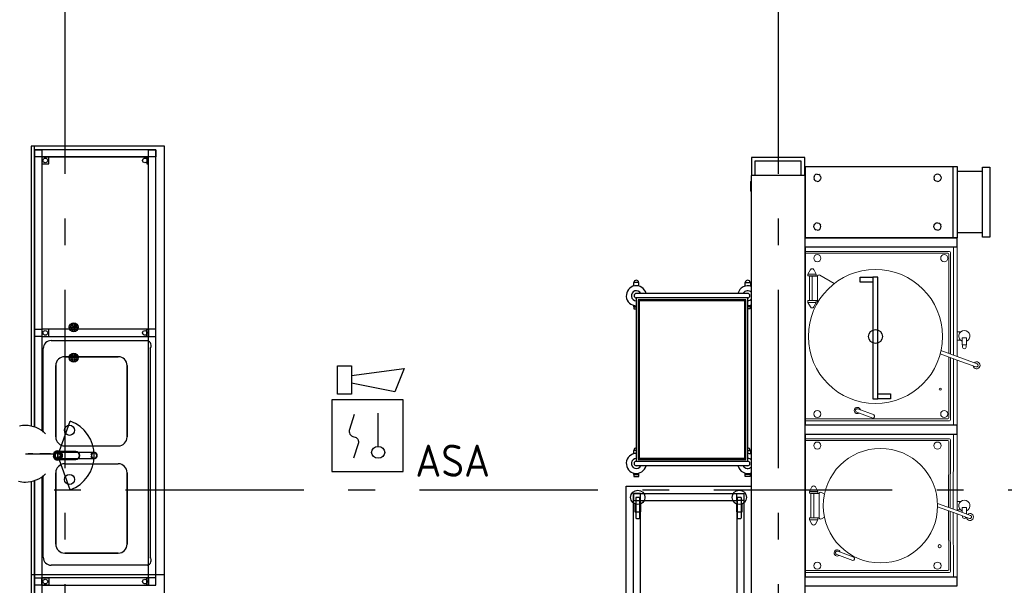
# Model space of a CAD drawing. Header units: millimetres. Extents: x -285236 to 84130, y -470 to 79511.
# Tile 83 of 192: x -1626 to 3897, y 35057 to 38226. Entities that reach past the tile are written whole.
import ezdxf
from ezdxf.enums import TextEntityAlignment as Align

# ---------------------------------------------------------------- set-up
doc = ezdxf.new("R2010")
doc.units = ezdxf.units.MM
doc.linetypes.add('NLRS_stramien', pattern=[1650, 1000, -250, 150, -250])
doc.layers.add('2D APPARATUUR', color=250, linetype='Continuous', lineweight=9)
doc.layers.add('EL6511--', color=3, linetype='Continuous')
doc.layers.add('XREF', color=254, linetype='Continuous')
doc.styles.add('STABICAD-018', font='ISOCP.SHX', dxfattribs={"height": 180})

# ---------------------------------------------------------------- blocks, each defined once
blk = doc.blocks.new('16_10_25_dwg_ASCOBLOC MES100-1948086-Begane grond - BRANDVEILIGHEID - Bereik brandslanghaspels')
at = {"layer": '2D APPARATUUR', "color": 9}
for p, q in [((0, 853.5), (800, 853.5)), ((0, 851.5), (800, 851.5)), ((26, 851.5), (26, 43)), ((36, 53), (36, 851.5)), ((321, 829.5), (321, 781.5)), ((479, 829.5), (479, 781.5)), ((764, 851.5), (764, 53)), ((774, 43), (774, 851.5)), ((43.5, 785), (45, 792.7)), ((43.5, 785), (45, 777.3)), ((49.4, 799.1), (45, 792.7)), ((45, 777.3), (49.4, 770.9)), ((55.8, 803.5), (49.4, 799.1)), ((55.8, 803.5), (63.5, 805)), ((63.5, 805), (71.2, 803.5)), ((71.2, 803.5), (77.6, 799.1)), ((82, 792.7), (77.6, 799.1)), ((77.6, 770.9), (82, 777.3)), ((83.5, 785), (82, 792.7)), ((83.5, 785), (82, 777.3)), ((468, 805.5), (332, 805.5)), ((334, 775.5), (466, 775.5)), ((716.5, 785), (718, 792.7)), ((716.5, 785), (718, 777.3)), ((718, 792.7), (722.4, 799.1)), ((722.4, 770.9), (718, 777.3)), ((722.4, 799.1), (728.8, 803.5)), ((736.5, 805), (728.8, 803.5)), ((744.2, 803.5), (736.5, 805)), ((744.2, 803.5), (750.6, 799.1)), ((755, 792.7), (750.6, 799.1)), ((750.6, 770.9), (755, 777.3)), ((756.5, 785), (755, 792.7)), ((755, 777.3), (756.5, 785)), ((49.4, 770.9), (55.8, 766.5)), ((55.8, 766.5), (63.5, 765)), ((63.5, 765), (71.2, 766.5)), ((77.6, 770.9), (71.2, 766.5)), ((335.8, 745.3), (326.2, 762)), ((473.8, 762), (464.1, 745.1)), ((722.4, 770.9), (728.8, 766.5)), ((736.5, 765), (728.8, 766.5)), ((744.2, 766.5), (736.5, 765)), ((744.2, 766.5), (750.6, 770.9)), ((125.6, 676.4), (92.8, 586.4)), ((111.6, 579.5), (144.4, 669.6)), ((43.5, 111), (45, 118.7)), ((43.5, 111), (45, 103.3)), ((49.4, 125.1), (45, 118.7)), ((55.8, 129.5), (49.4, 125.1)), ((55.8, 129.5), (63.5, 131)), ((63.5, 131), (71.2, 129.5)), ((71.2, 129.5), (77.6, 125.1)), ((82, 118.7), (77.6, 125.1)), ((83.5, 111), (82, 118.7)), ((83.5, 111), (82, 103.3)), ((372.6, 1.6), (412.2, 110.5)), ((716.5, 111), (718, 118.7)), ((716.5, 111), (718, 103.3)), ((718, 118.7), (722.4, 125.1)), ((722.4, 125.1), (728.8, 129.5)), ((736.5, 131), (728.8, 129.5)), ((744.2, 129.5), (736.5, 131)), ((744.2, 129.5), (750.6, 125.1)), ((755, 118.7), (750.6, 125.1)), ((756.5, 111), (755, 118.7)), ((755, 103.3), (756.5, 111)), ((45, 103.3), (49.4, 96.9)), ((49.4, 96.9), (55.8, 92.5)), ((55.8, 92.5), (63.5, 91)), ((63.5, 91), (71.2, 92.5)), ((77.6, 96.9), (71.2, 92.5)), ((77.6, 96.9), (82, 103.3)), ((722.4, 96.9), (718, 103.3)), ((722.4, 96.9), (728.8, 92.5)), ((736.5, 91), (728.8, 92.5)), ((744.2, 92.5), (736.5, 91)), ((744.2, 92.5), (750.6, 96.9)), ((750.6, 96.9), (755, 103.3)), ((0, 21), (361.1, 22.6)), ((31, 38), (367.3, 39.6)), ((370.9, 49.6), (41, 48)), ((375.9, 0), (375.9, -18.7)), ((380.2, 22.6), (800, 21)), ((386.4, 39.6), (769, 38)), ((759, 48), (390.1, 49.6)), ((422.9, 0), (422.9, -18.4)), ((342.2, -29.3), (337.8, -29.3))]:
    blk.add_line(p, q, dxfattribs=at)
at = {"layer": '2D APPARATUUR', "color": 9, "flags": 128}
for points in [[(353.4, 1.6), (0, 0), (0, 855)], [(295.6, 815), (321, 829.5), (331, 829.5), (331, 781.5), (321, 781.5), (295.6, 795.9)], [(800, 855), (800, 0), (372.6, 1.6), (345, -74.2)], [(504.4, 815), (479, 829.5), (469, 829.5), (469, 781.5), (479, 781.5), (504.4, 795.9)], [(393, 110.3), (353.4, 1.6), (328.1, -68.1)], [(362, -27.6), (390.1, -27.6), (390.1, -51.2), (353.4, -51.2)]]:
    blk.add_lwpolyline(points, dxfattribs=at)
blk.add_lwpolyline([(468, 820.5), (332, 820.5), (332, 775.5), (468, 775.5)], close=True, dxfattribs=at)
at = {"layer": '2D APPARATUUR', "color": 9}
for centre, radius in [((399.5, 431), 320.7), ((173, 99), 9)]:
    blk.add_circle(centre, radius, dxfattribs=at)
for centre, radius, start, end in [((301, 805.5), 11, 119.5785, 240.4215), ((334, 766.5), 9, 90, 210), ((466, 766.5), 9, 330, 90), ((499, 805.5), 11, 299.5785, 60.4215), ((135, 673), 17.5, 284.8499, 215.1501), ((135, 673), 10, 340, 160), ((103.3, 585.9), 10.5, 177.6548, 322.3452), ((31, 43), 5, 180, 270), ((41, 53), 5, 180, 270), ((759, 53), 5, 270, 360), ((769, 43), 5, 270, 360), ((336.5, -71.2), 19.7, 97.2024, 42.7976), ((337.8, -39.3), 10, 90.2266, 253.9394), ((399.5, -39.3), 31.3, 202.2857, 158.0348), ((336.5, -71.2), 9, 160, 340)]:
    blk.add_arc(centre, radius, start, end, dxfattribs=at)
blk = doc.blocks.new('16_10_25_dwg_ASCOBLOK MES150-1948084-Begane grond - BRANDVEILIGHEID - Bereik brandslanghaspels')
at = {"layer": '2D APPARATUUR', "color": 9}
for p, q in [((0, 853.5), (1000, 853.5)), ((0, 851.5), (1000, 851.5)), ((26, 851.5), (26, 43)), ((36, 53), (36, 851.5)), ((688.7, 838.6), (688.7, 790.6)), ((846.7, 838.6), (846.7, 790.6)), ((964, 851.5), (964, 53)), ((974, 43), (974, 851.5)), ((43.5, 785), (45, 792.7)), ((43.5, 785), (45, 777.3)), ((49.4, 799.1), (45, 792.7)), ((45, 777.3), (49.4, 770.9)), ((55.8, 803.5), (49.4, 799.1)), ((55.8, 803.5), (63.5, 805)), ((63.5, 805), (71.2, 803.5)), ((71.2, 803.5), (77.6, 799.1)), ((82, 792.7), (77.6, 799.1)), ((77.6, 770.9), (82, 777.3)), ((83.5, 785), (82, 792.7)), ((83.5, 785), (82, 777.3)), ((699.7, 814.6), (835.7, 814.6)), ((916.5, 785), (918, 792.7)), ((916.5, 785), (918, 777.3)), ((918, 792.7), (922.4, 799.1)), ((922.4, 770.9), (918, 777.3)), ((922.4, 799.1), (928.8, 803.5)), ((936.5, 805), (928.8, 803.5)), ((944.2, 803.5), (936.5, 805)), ((944.2, 803.5), (950.6, 799.1)), ((955, 792.7), (950.6, 799.1)), ((950.6, 770.9), (955, 777.3)), ((956.5, 785), (955, 792.7)), ((955, 777.3), (956.5, 785)), ((49.4, 770.9), (55.8, 766.5)), ((55.8, 766.5), (63.5, 765)), ((63.5, 765), (71.2, 766.5)), ((77.6, 770.9), (71.2, 766.5)), ((841.5, 771.1), (794.6, 689.9)), ((922.4, 770.9), (928.8, 766.5)), ((936.5, 765), (928.8, 766.5)), ((944.2, 766.5), (936.5, 765)), ((944.2, 766.5), (950.6, 770.9)), ((73.4, 564), (40.7, 474)), ((59.5, 467.1), (92.2, 557.2)), ((43.5, 73), (45, 80.7)), ((43.5, 73), (45, 65.3)), ((49.4, 87.1), (45, 80.7)), ((45, 65.3), (49.4, 58.9)), ((55.8, 91.5), (49.4, 87.1)), ((49.4, 58.9), (55.8, 54.5)), ((55.8, 91.5), (63.5, 93)), ((63.5, 93), (71.2, 91.5)), ((71.2, 91.5), (77.6, 87.1)), ((77.6, 58.9), (71.2, 54.5)), ((82, 80.7), (77.6, 87.1)), ((77.6, 58.9), (82, 65.3)), ((83.5, 73), (82, 80.7)), ((83.5, 73), (82, 65.3)), ((385, 0), (418.3, 91.6)), ((916.5, 73), (918, 80.7)), ((916.5, 73), (918, 65.3)), ((918, 80.7), (922.4, 87.1)), ((922.4, 58.9), (918, 65.3)), ((922.4, 87.1), (928.8, 91.5)), ((922.4, 58.9), (928.8, 54.5)), ((936.5, 93), (928.8, 91.5)), ((944.2, 91.5), (936.5, 93)), ((944.2, 91.5), (950.6, 87.1)), ((944.2, 54.5), (950.6, 58.9)), ((955, 80.7), (950.6, 87.1)), ((950.6, 58.9), (955, 65.3)), ((956.5, 73), (955, 80.7)), ((955, 65.3), (956.5, 73)), ((0, 21), (373.5, 21)), ((31, 38), (379.7, 38)), ((383.3, 48), (41, 48)), ((55.8, 54.5), (63.5, 53)), ((63.5, 53), (71.2, 54.5)), ((392.6, 21), (1000, 21)), ((398.8, 38), (969, 38)), ((959, 48), (402.5, 48)), ((476.5, 0), (476.5, -18.7)), ((523.5, 0), (523.5, -18.4)), ((936.5, 53), (928.8, 54.5)), ((944.2, 54.5), (936.5, 53))]:
    blk.add_line(p, q, dxfattribs=at)
at = {"layer": '2D APPARATUUR', "color": 9, "flags": 128}
for points in [[(365.8, 0), (0, 0), (0, 855)], [(1000, 855), (1000, 0), (385, 0), (344.6, -111)], [(663.3, 824.2), (688.7, 838.6), (698.7, 838.6), (698.7, 790.6), (688.7, 790.6), (663.3, 805)], [(872.2, 824.2), (846.7, 838.6), (836.7, 838.6), (836.7, 790.6), (846.7, 790.6), (872.2, 805)], [(692.7, 780.6), (692.7, 784.6), (833.7, 784.6)], [(400.7, 95.8), (365.8, 0), (327.7, -104.8)], [(438.2, -49.4), (445.7, -49.4), (450.6, -48)], [(450.6, -30.7), (445.7, -29.3), (438.4, -29.3)]]:
    blk.add_lwpolyline(points, dxfattribs=at)
for points in [[(699.7, 829.6), (835.7, 829.6), (835.7, 784.6), (699.7, 784.6)], [(450.4, -27.6), (490.7, -27.6), (490.7, -51.2), (450.4, -51.2)]]:
    blk.add_lwpolyline(points, close=True, dxfattribs=at)
at = {"layer": '2D APPARATUUR', "color": 9}
for centre, radius in [((497.7, 459.1), 376), ((202.7, 95.6), 6)]:
    blk.add_circle(centre, radius, dxfattribs=at)
for centre, radius, start, end in [((668.7, 814.6), 11, 119.5785, 240.4215), ((833.7, 775.6), 9, 330, 90), ((866.7, 814.6), 11, 299.5785, 60.4215), ((82.8, 560.6), 17.5, 284.8499, 215.1501), ((82.8, 560.6), 10, 340, 160), ((51.1, 473.6), 10.5, 177.6548, 322.3452), ((31, 43), 5, 180, 270), ((41, 53), 5, 180, 270), ((959, 53), 5, 270, 360), ((969, 43), 5, 270, 360), ((438.4, -39.3), 10, 90.2266, 268.9577), ((500.1, -39.3), 31.3, 202.2857, 158.0348), ((336.1, -107.9), 19.7, 97.2024, 42.7976), ((336.1, -107.9), 9, 160, 340)]:
    blk.add_arc(centre, radius, start, end, dxfattribs=at)
blk = doc.blocks.new('VB655IS2')
at = {"color": 0, "linetype": 'Continuous'}
blk.add_lwpolyline([(-1.667, 2.333), (-1.667, 3.909), (-0.89, 3.909), (-0.89, 2.333)], close=True, dxfattribs=at)
blk.add_lwpolyline([(-0.89, 3.371), (2.061, 3.756), (1.543, 2.449), (-0.89, 2.948)], dxfattribs=at)
blk = doc.blocks.new('*U140')
at = {"color": 0, "linetype": 'Continuous'}
for p, q in [((-2, 2), (-2, -2)), ((2, 2), (-2, 2)), ((2, -2), (2, 2)), ((0.605, -0.604), (0.605, 1.267)), ((-2, -2), (2, -2))]:
    blk.add_line(p, q, dxfattribs=at)
blk.add_lwpolyline([(-0.748, 1.188), (-1.011, 0.35, 0.457698), (-0.759, -0.056, -0.462378), (-0.514, -0.46), (-0.78, -1.266)], format="xyb", dxfattribs=at)
blk.add_ellipse((0.605, -0.933), major_axis=(0.367, 0), ratio=0.909091, dxfattribs=at)
at = {"color": 0, "linetype": 'Continuous', "lineweight": 100}
blk.add_blockref('VB655IS2', (0, 0), dxfattribs=at)
at = {"color": 0, "linetype": 'Continuous', "style": 'STABICAD-018'}
for tag, p in [('CODING1', (0.435, 11.731)), ('CODING2', (0.709, 9.271)), ('ARTICLECODE', (2.213, 7.029)), ('FIREPROTECTION_PANEL', (2.213, 4.719)), ('FIREPROTECTION_ZONE', (1.704, 2.423)), ('FIREPROTECTION_HARDWARENUMBER', (13.458, 0.267))]:
    blk.add_attdef(tag, text='', height=1.8, dxfattribs=at).set_placement(p, align=Align.MIDDLE)
blk.add_attdef('TEXT1', (3.529, -3.381), '', height=1.8, dxfattribs=at)

msp = doc.modelspace()

# ---------------------------------------------------------------- linework, layer by layer
at = {"layer": 'XREF', "linetype": 'NLRS_stramien'}
for p, q in [((-1372.1304, 77962.7572), (-1372.1304, 8370.0218)), ((2627.8696, 77962.7572), (2627.8696, 8370.0218)), ((-47232.6128, 35592.6047), (64223.889, 35592.6047))]:
    msp.add_line(p, q, dxfattribs=at)
at = {"layer": 'XREF'}
for p, q in [((-1543.4254, 35943.3522), (-1543.4254, 37517.6047)), ((2781.3696, 37003.6121), (2781.3696, 37403.6121)), ((3609.9091, 37003.6121), (3609.9091, 37403.6121)), ((2829.392, 37347.7658), (2827.8696, 37340.1121)), ((2827.8696, 37340.1121), (2829.392, 37332.4584)), ((2829.392, 37347.7658), (2833.7275, 37354.2543)), ((2833.7275, 37325.97), (2829.392, 37332.4584)), ((2840.216, 37358.5897), (2833.7275, 37354.2543)), ((2847.8696, 37360.1121), (2840.216, 37358.5897)), ((2847.8696, 37360.1121), (2855.5233, 37358.5897)), ((2862.0118, 37354.2543), (2855.5233, 37358.5897)), ((2866.3472, 37347.7658), (2862.0118, 37354.2543)), ((2862.0118, 37325.97), (2866.3472, 37332.4584)), ((2866.3472, 37347.7658), (2867.8696, 37340.1121)), ((2867.8696, 37340.1121), (2866.3472, 37332.4584)), ((3503.392, 37347.7658), (3501.8696, 37340.1121)), ((3501.8696, 37340.1121), (3503.392, 37332.4584)), ((3503.392, 37347.7658), (3507.7275, 37354.2543)), ((3507.7275, 37325.97), (3503.392, 37332.4584)), ((3514.216, 37358.5897), (3507.7275, 37354.2543)), ((3521.8696, 37360.1121), (3514.216, 37358.5897)), ((3529.5233, 37358.5897), (3521.8696, 37360.1121)), ((3536.0118, 37354.2543), (3529.5233, 37358.5897)), ((3540.3472, 37347.7658), (3536.0118, 37354.2543)), ((3536.0118, 37325.97), (3540.3472, 37332.4584)), ((3540.3472, 37347.7658), (3541.8697, 37340.1121)), ((3541.8697, 37340.1121), (3540.3472, 37332.4584)), ((3773.9689, 37375.1121), (3632.9682, 37375.1121)), ((2840.216, 37321.6345), (2833.7275, 37325.97)), ((2847.8696, 37320.1121), (2840.216, 37321.6345)), ((2847.8696, 37320.1121), (2855.5233, 37321.6345)), ((2862.0118, 37325.97), (2855.5233, 37321.6345)), ((3514.216, 37321.6345), (3507.7275, 37325.97)), ((3521.8696, 37320.1121), (3514.216, 37321.6345)), ((3521.8696, 37320.1121), (3529.5233, 37321.6345)), ((3536.0118, 37325.97), (3529.5233, 37321.6345)), ((2827.8696, 37067.1121), (2829.392, 37074.7658)), ((2829.392, 37059.4584), (2827.8696, 37067.1121)), ((2829.392, 37074.7658), (2833.7275, 37081.2542)), ((2829.392, 37059.4584), (2833.7275, 37052.97)), ((2840.216, 37085.5897), (2833.7275, 37081.2542)), ((2847.8696, 37087.1121), (2840.216, 37085.5897)), ((2847.8696, 37087.1121), (2855.5233, 37085.5897)), ((2862.0118, 37081.2542), (2855.5233, 37085.5897)), ((2862.0118, 37081.2542), (2866.3472, 37074.7658)), ((2862.0118, 37052.97), (2866.3472, 37059.4584)), ((2867.8696, 37067.1121), (2866.3472, 37074.7658)), ((2866.3472, 37059.4584), (2867.8696, 37067.1121)), ((3501.8696, 37067.1121), (3503.392, 37074.7658)), ((3503.392, 37059.4584), (3501.8696, 37067.1121)), ((3503.392, 37074.7658), (3507.7275, 37081.2542)), ((3503.392, 37059.4584), (3507.7275, 37052.97)), ((3514.216, 37085.5897), (3507.7275, 37081.2542)), ((3521.8696, 37087.1121), (3514.216, 37085.5897)), ((3521.8696, 37087.1121), (3529.5233, 37085.5897)), ((3536.0118, 37081.2542), (3529.5233, 37085.5897)), ((3536.0118, 37081.2542), (3540.3472, 37074.7658)), ((3536.0118, 37052.97), (3540.3472, 37059.4584)), ((3541.8697, 37067.1121), (3540.3472, 37074.7658)), ((3540.3472, 37059.4584), (3541.8697, 37067.1121)), ((2777.8696, 37003.6121), (3629.4682, 37003.6121)), ((2833.7275, 37052.97), (2840.216, 37048.6345)), ((2847.8696, 37047.1121), (2840.216, 37048.6345)), ((2847.8696, 37047.1121), (2855.5233, 37048.6345)), ((2855.5233, 37048.6345), (2862.0118, 37052.97)), ((3507.7275, 37052.97), (3514.216, 37048.6345)), ((3521.8696, 37047.1121), (3514.216, 37048.6345)), ((3521.8696, 37047.1121), (3529.5233, 37048.6345)), ((3529.5233, 37048.6345), (3536.0118, 37052.97)), ((3773.9689, 37032.1121), (3632.9682, 37032.1121)), ((2457.3583, 36692.0499), (1832.3583, 36692.0499)), ((-1448.8807, 36428.1434), (-909.7853, 36428.1434)), ((-1493.8807, 35915.6374), (-1493.8807, 36383.1434)), ((-894.7853, 36383.1434), (-894.7853, 35214.312)), ((-1593.6251, 35793.7859), (-1434.8751, 35793.7859)), ((-1551.8409, 35793.7859), (-1577.516, 35793.7859)), ((-1551.8409, 35793.7859), (-1558.9119, 35793.7859)), ((-1551.8409, 35793.7859), (-1513.5, 35793.7859)), ((-1453.1567, 35793.7859), (-1513.5, 35793.7859)), ((-1503.5005, 35793.7859), (-1513.5, 35793.7859)), ((-1373.3025, 35837.9028), (-1073.3025, 35837.9028)), ((-1207.9681, 35799.3935), (-1208.3342, 35799.3935)), ((-1373.3025, 35737.6517), (-1073.3025, 35737.6517)), ((-1208.3342, 35769.3935), (-1207.9681, 35769.3935)), ((2457.3583, 35727.0499), (1832.3583, 35727.0499)), ((-1562.1304, 35639.1822), (-1562.1304, 32717.6047)), ((-1543.4254, 32737.6047), (-1543.4254, 35644.2195)), ((-1493.8807, 35214.312), (-1493.8807, 35671.9343)), ((-909.7853, 35169.312), (-1448.8807, 35169.312)), ((-1562.1304, 35117.2191), (-813.035, 35117.2191))]:
    msp.add_line(p, q, dxfattribs=at)
at = {"layer": 'XREF', "lineweight": 25}
for p, q in [((2477.8696, 32253.6121), (2477.8696, 37353.6121)), ((2777.8696, 37353.6121), (2477.8696, 37353.6121)), ((2777.8696, 37353.6121), (2777.8696, 32253.6121))]:
    msp.add_line(p, q, dxfattribs=at)
at = {"layer": 'XREF', "lineweight": 18}
for p, q in [((2472.8696, 37264.5628), (2472.8696, 37319.5628)), ((2477.8696, 37319.5628), (2472.8696, 37319.5628)), ((2477.8696, 37264.5628), (2472.8696, 37264.5628))]:
    msp.add_line(p, q, dxfattribs=at)
at = {"layer": 'XREF', "linetype": 'Continuous'}
for p, q in [((1829.0557, 35545.4387), (1829.0557, 35436.0547)), ((1849.0557, 35549.4387), (1833.0557, 35549.4387)), ((1853.0557, 35436.0547), (1853.0557, 35545.4387)), ((2398.5622, 35545.4387), (2398.5622, 35436.0547)), ((2418.5622, 35549.4387), (2402.5622, 35549.4387)), ((2422.5622, 35436.0547), (2422.5622, 35545.4387)), ((1833.0557, 35432.0547), (1849.0557, 35432.0547)), ((2402.5622, 35432.0547), (2418.5622, 35432.0547))]:
    msp.add_line(p, q, dxfattribs=at)
at = {"layer": 'XREF', "flags": 128}
for points in [[(-1202.1304, 32717.6047), (-813.035, 32717.6047), (-813.035, 37517.6047), (-1562.1304, 37517.6047), (-1562.1304, 35948.3895)], [(2777.8696, 37353.6121), (2777.8696, 37453.6121), (2477.8696, 37453.6121), (2477.8696, 37353.6121)], [(2757.8696, 37353.6121), (2757.8696, 37433.6121), (2497.8696, 37433.6121), (2497.8696, 37353.6121)], [(2777.8696, 37353.6121), (2777.8696, 37403.6121), (3632.9682, 37403.6121), (3632.9682, 37003.6121)], [(2777.8696, 36953.6121), (3632.7873, 36953.6121), (3632.7873, 37003.6121), (2777.8696, 37003.6121)], [(1847.3583, 36733.5036), (1847.3583, 36753.0499), (1817.3583, 36753.0499), (1817.3583, 36733.5036)], [(2442.3583, 36733.5036), (2442.3583, 36753.0499), (2472.3583, 36753.0499), (2472.3583, 36733.5036)], [(1817.3583, 36625.5962), (1817.3583, 36617.7435), (1832.3583, 36617.7435)], [(1818.4337, 36617.7435), (1818.4337, 36605.9317), (1832.3583, 36605.9317)], [(2472.3583, 36625.5962), (2472.3583, 36617.7435), (2457.3583, 36617.7435)], [(2471.2829, 36617.7435), (2471.2829, 36605.9317), (2457.3583, 36605.9317)], [(-1342.4658, 35592.3109), (-1412.3781, 35784.3935), (-1342.4658, 35976.4761)], [(2777.8696, 35903.3758), (3632.869, 35903.3758), (3632.869, 35953.3758), (2777.8696, 35953.3758)], [(-1412.3781, 35759.3935), (-1412.3781, 35784.3935), (-1412.3781, 35809.3935)], [(-1411.0667, 35806.3935), (-1310.8646, 35806.3935), (-1311.5349, 35806.3935), (-1411.737, 35806.3935)], [(-1208.3342, 35801.8935), (-1211.0214, 35801.8935), (-1393.8309, 35801.8935), (-1390.0518, 35796.7136), (-1387.6843, 35790.7546), (-1386.8781, 35784.3935), (-1387.6843, 35778.0324), (-1390.0518, 35772.0735), (-1393.8309, 35766.8935), (-1211.0214, 35766.8935), (-1208.3342, 35766.8935)], [(-1387.3731, 35779.3935), (-1386.8781, 35784.3935), (-1387.3731, 35789.3935)], [(1832.3583, 35813.0499), (1817.3583, 35813.0499), (1817.3583, 35793.5036)], [(2457.3583, 35813.0499), (2472.3583, 35813.0499), (2472.3583, 35793.5036)], [(-1411.737, 35762.3935), (-1311.5349, 35762.3935), (-1310.8646, 35762.3935), (-1411.0667, 35762.3935)], [(1817.3583, 35685.5962), (1817.3583, 35677.7435), (1847.3583, 35677.7435), (1847.3583, 35685.5962)], [(1818.4337, 35677.7435), (1818.4337, 35665.9317), (1846.2829, 35665.9317), (1846.2829, 35677.7435)], [(2472.3583, 35685.5962), (2472.3583, 35677.7435), (2442.3583, 35677.7435), (2442.3583, 35685.5962)], [(2471.2829, 35677.7435), (2471.2829, 35665.9317), (2443.4337, 35665.9317), (2443.4337, 35677.7435)], [(2777.8696, 35053.3916), (3632.869, 35053.3916), (3632.869, 35103.3916), (2777.8696, 35103.3916)]]:
    msp.add_lwpolyline(points, dxfattribs=at)
at = {"layer": 'XREF', "linetype": 'Continuous', "flags": 128}
for points in [[(-863.035, 35057.9126), (-863.035, 37457.6047), (-863.035, 37497.6047), (-1542.1304, 37497.6047), (-1542.1304, 35942.8158)], [(-903.035, 35057.9126), (-903.035, 37457.6047), (-903.035, 37497.6047), (-863.035, 37497.6047), (-863.035, 37457.6047), (-903.035, 37457.6047), (-1502.1304, 37457.6047), (-1502.1304, 35921.9676)], [(-1542.1304, 35644.7559), (-1542.1304, 32737.6047), (-863.035, 32737.6047), (-863.035, 33225.5178)], [(-1502.1304, 35665.6041), (-1502.1304, 32777.6047), (-903.035, 32777.6047), (-903.035, 33225.5178)], [(1824.8718, 35512.6135), (1824.8718, 35468.44), (1857.2397, 35468.44), (1857.2397, 35512.6135)], [(2394.3782, 35512.6135), (2394.3782, 35468.44), (2426.7461, 35468.44), (2426.7461, 35512.6135)]]:
    msp.add_lwpolyline(points, dxfattribs=at)
for points in [[(-1502.1304, 37457.6047), (-1542.1304, 37457.6047), (-1542.1304, 37497.6047), (-1502.1304, 37497.6047), (-1502.1304, 37457.6047), (-903.035, 37457.6047), (-903.035, 37497.6047), (-1502.1304, 37497.6047)], [(-1502.1304, 37417.6047), (-1462.1304, 37417.6047), (-1462.1304, 37457.6047), (-1502.1304, 37457.6047)], [(-913.035, 37417.6047), (-903.035, 37417.6047), (-903.035, 37457.6047), (-913.035, 37457.6047)], [(-1502.1304, 36451.2968), (-1542.1304, 36451.2968), (-1542.1304, 36491.2968), (-1502.1304, 36491.2968), (-1502.1304, 36451.2968), (-903.035, 36451.2968), (-903.035, 36491.2968), (-1502.1304, 36491.2968), (-1502.1304, 36451.2968), (-1462.1304, 36451.2968), (-1462.1304, 36491.2968), (-1502.1304, 36491.2968)], [(-913.035, 36451.2968), (-913.035, 36491.2968), (-903.035, 36491.2968), (-903.035, 36451.2968), (-863.035, 36451.2968), (-863.035, 36491.2968), (-903.035, 36491.2968), (-903.035, 36451.2968)], [(1815.9127, 34252.1038), (1815.9127, 35572.1313), (2436.3458, 35572.1313), (2436.3458, 34252.1038)], [(1855.9127, 35532.1313), (1855.9127, 35572.1313), (1815.9127, 35572.1313), (1815.9127, 35532.1313)], [(2396.3458, 35532.1313), (2396.3458, 35572.1313), (2436.3458, 35572.1313), (2436.3458, 35532.1313)], [(1855.9127, 34292.1038), (1855.9127, 35532.1313), (2396.3458, 35532.1313), (2396.3458, 34292.1038), (1855.9127, 34292.1038), (1855.9127, 34252.1038), (1815.9127, 34252.1038), (1815.9127, 34292.1038)], [(-1502.1304, 35057.9126), (-1502.1304, 35097.9126), (-1462.1304, 35097.9126), (-1462.1304, 35057.9126), (-1502.1304, 35057.9126), (-1542.1304, 35057.9126), (-1542.1304, 35097.9126), (-1502.1304, 35097.9126), (-1502.1304, 35057.9126), (-903.035, 35057.9126), (-903.035, 35097.9126), (-1502.1304, 35097.9126)], [(-913.035, 35057.9126), (-913.035, 35097.9126), (-903.035, 35097.9126), (-903.035, 35057.9126), (-863.035, 35057.9126), (-863.035, 35097.9126), (-903.035, 35097.9126), (-903.035, 35057.9126)]]:
    msp.add_lwpolyline(points, close=True, dxfattribs=at)
at = {"layer": 'XREF', "flags": 128}
for points in [[(3773.9689, 37007.1121), (3773.9689, 37400.1121), (3815.6048, 37400.1121), (3815.6048, 37007.1121)], [(3088.1477, 36756.1083), (3088.1477, 36784.0913), (3159.3873, 36784.0913), (3159.3873, 36756.1083)], [(3159.3873, 36784.0913), (3159.3873, 36101.206), (3186.5859, 36101.206), (3186.5859, 36784.0913)], [(2457.3583, 36667.0499), (1832.3583, 36667.0499), (1832.3583, 35752.0499), (2457.3583, 35752.0499)], [(2447.3583, 36657.0499), (1842.3583, 36657.0499), (1842.3583, 35762.0499), (2447.3583, 35762.0499)], [(2440.3583, 36650.0499), (1849.3583, 36650.0499), (1849.3583, 35769.0499), (2440.3583, 35769.0499)], [(-1373.3025, 36337.9028), (-1073.3025, 36337.9028)], [(-1423.3025, 35887.9028), (-1423.3025, 36287.9028)], [(-1023.3025, 36287.9028), (-1023.3025, 35887.9028)], [(3186.5859, 36101.206), (3186.5859, 36129.1889), (3257.8255, 36129.1889), (3257.8255, 36101.206)], [(-1435.3003, 35784.3935), (-1435.282, 35783.4769), (-1435.227, 35782.5617), (-1435.1354, 35781.6494), (-1435.0075, 35780.7416), (-1434.8434, 35779.8396), (-1434.6433, 35778.9449), (-1434.4076, 35778.0588), (-1434.1367, 35777.183), (-1433.8309, 35776.3186), (-1433.4908, 35775.4672), (-1433.117, 35774.6301), (-1432.71, 35773.8085), (-1432.2704, 35773.0039), (-1431.799, 35772.2176), (-1431.2966, 35771.4507), (-1430.7639, 35770.7045), (-1430.2018, 35769.9802), (-1429.6111, 35769.279), (-1428.9929, 35768.6019), (-1428.3482, 35767.9502), (-1427.6778, 35767.3247), (-1426.983, 35766.7265), (-1426.2648, 35766.1566), (-1425.5244, 35765.6159), (-1424.763, 35765.1052), (-1423.9818, 35764.6254), (-1423.182, 35764.1771), (-1422.3649, 35763.7613), (-1421.5319, 35763.3784), (-1420.6842, 35763.0292), (-1419.8232, 35762.7141), (-1418.9503, 35762.4337), (-1418.0669, 35762.1885), (-1417.1743, 35761.9788), (-1416.2742, 35761.8049), (-1415.3677, 35761.6672), (-1414.4565, 35761.5658), (-1413.542, 35761.5009), (-1412.6256, 35761.4727), (-1411.7088, 35761.4811), (-1410.7931, 35761.5262), (-1409.8799, 35761.6079), (-1408.9707, 35761.726), (-1408.067, 35761.8804), (-1407.1702, 35762.0708), (-1406.2817, 35762.2969), (-1405.4029, 35762.5584), (-1404.5353, 35762.8548), (-1403.6803, 35763.1857), (-1402.8392, 35763.5505), (-1402.0133, 35763.9486), (-1401.204, 35764.3794), (-1400.4126, 35764.8423), (-1399.6403, 35765.3364), (-1398.8884, 35765.861), (-1398.1581, 35766.4153), (-1397.4506, 35766.9983), (-1396.7669, 35767.6092), (-1396.1082, 35768.2469), (-1395.4755, 35768.9104), (-1394.8699, 35769.5988), (-1394.2922, 35770.3107), (-1393.7435, 35771.0452), (-1393.2246, 35771.8011), (-1392.7364, 35772.5771), (-1392.2796, 35773.372), (-1391.8549, 35774.1846), (-1391.4631, 35775.0134), (-1391.1047, 35775.8573), (-1390.7804, 35776.7149), (-1390.4906, 35777.5847), (-1390.2358, 35778.4654), (-1390.0165, 35779.3556), (-1389.8329, 35780.2539), (-1389.6854, 35781.1587), (-1389.5742, 35782.0688), (-1389.4995, 35782.9826), (-1389.4613, 35783.8986), (-1389.456, 35784.3935), (-1389.4743, 35785.3102), (-1389.5293, 35786.2253), (-1389.6208, 35787.1376), (-1389.7488, 35788.0454), (-1389.9129, 35788.9474), (-1390.113, 35789.8422), (-1390.3487, 35790.7282), (-1390.6196, 35791.6041), (-1390.9254, 35792.4684), (-1391.2654, 35793.3198), (-1391.6393, 35794.157), (-1392.0463, 35794.9785), (-1392.4859, 35795.7831), (-1392.9572, 35796.5694), (-1393.4597, 35797.3363), (-1393.9924, 35798.0825), (-1394.5545, 35798.8068), (-1395.1451, 35799.508), (-1395.7633, 35800.1851), (-1396.4081, 35800.8369), (-1397.0785, 35801.4623), (-1397.7733, 35802.0605), (-1398.4914, 35802.6304), (-1399.2318, 35803.1711), (-1399.9932, 35803.6818), (-1400.7745, 35804.1617), (-1401.5743, 35804.6099), (-1402.3914, 35805.0257), (-1403.2244, 35805.4086), (-1404.0721, 35805.7578), (-1404.9331, 35806.0729), (-1405.806, 35806.3533), (-1406.6894, 35806.5985), (-1407.5819, 35806.8083), (-1408.4821, 35806.9821), (-1409.3885, 35807.1199), (-1410.2998, 35807.2212), (-1411.2143, 35807.2861), (-1412.1307, 35807.3143), (-1413.0475, 35807.3059), (-1413.9632, 35807.2608), (-1414.8763, 35807.1791), (-1415.7855, 35807.061), (-1416.6893, 35806.9066), (-1417.5861, 35806.7162), (-1418.4746, 35806.4901), (-1419.3534, 35806.2286), (-1420.2209, 35805.9322), (-1421.076, 35805.6013), (-1421.9171, 35805.2366), (-1422.743, 35804.8384), (-1423.5523, 35804.4076), (-1424.3437, 35803.9447), (-1425.116, 35803.4506), (-1425.8678, 35802.926), (-1426.5982, 35802.3717), (-1427.3057, 35801.7887), (-1427.9894, 35801.1778), (-1428.6481, 35800.5401), (-1429.2808, 35799.8766), (-1429.8864, 35799.1883), (-1430.4641, 35798.4763), (-1431.0127, 35797.7418), (-1431.5316, 35796.9859), (-1432.0199, 35796.2099), (-1432.4767, 35795.415), (-1432.9014, 35794.6025), (-1433.2932, 35793.7736), (-1433.6516, 35792.9297), (-1433.9759, 35792.0722), (-1434.2657, 35791.2023), (-1434.5205, 35790.3216), (-1434.7398, 35789.4314), (-1434.9234, 35788.5332), (-1435.0709, 35787.6283), (-1435.1821, 35786.7182), (-1435.2568, 35785.8045), (-1435.2949, 35784.8884)], [(-1412.3781, 35804.3935), (-1429.6986, 35794.3935), (-1412.3781, 35804.3935), (-1395.0576, 35794.3935), (-1395.0576, 35774.3935), (-1412.3781, 35764.3935), (-1429.6986, 35774.3935), (-1429.6986, 35794.3935), (-1429.6986, 35774.3935), (-1412.3781, 35764.3935), (-1395.0576, 35774.3935), (-1395.0576, 35794.3935)], [(-1423.3025, 35687.6517), (-1423.3025, 35287.6517)], [(-1023.3025, 35287.6517), (-1023.3025, 35687.6517)], [(1775.9127, 34212.1038), (1775.9127, 35612.1313), (2476.3458, 35612.1313), (2476.3458, 34212.1038)], [(-1373.3025, 35237.6517), (-1073.3025, 35237.6517)]]:
    msp.add_lwpolyline(points, close=True, dxfattribs=at)
at = {"layer": 'XREF', "linetype": 'Continuous'}
for centre, radius in [((-1482.1304, 37437.6047), 13.2114), ((-923.035, 37437.6047), 13.2114), ((-1482.1304, 36471.2968), 13.2114), ((-923.035, 36471.2968), 13.2114), ((1841.0557, 35549.4387), 40.2246), ((2410.5622, 35549.4387), 40.2246), ((-1482.1304, 35077.9126), 13.2114), ((-923.035, 35077.9126), 13.2114)]:
    msp.add_circle(centre, radius, dxfattribs=at)
at = {"layer": 'XREF'}
for centre, radius in [((-1322.7071, 36502.6047), 25), ((-1338.6677, 36502.6047), 5.0061), ((-1333.993, 36513.8905), 5.0061), ((-1322.7071, 36518.5653), 5.0061), ((-1322.7071, 36502.6047), 5.0061), ((-1311.4213, 36513.8905), 5.0061), ((-1306.7465, 36502.6047), 5.0061), ((-1333.993, 36491.3188), 5.0061), ((-1322.7071, 36486.6441), 5.0061), ((-1311.4213, 36491.3188), 5.0061), ((3173.7471, 36451.0932), 38.9557), ((-1322.7071, 36332.6047), 25), ((-1338.6677, 36332.6047), 5.0061), ((-1333.993, 36343.8905), 5.0061), ((-1322.7071, 36348.5653), 5.0061), ((-1322.7071, 36332.6047), 5.0061), ((-1311.4213, 36343.8905), 5.0061), ((-1306.7465, 36332.6047), 5.0061), ((-1333.993, 36321.3188), 5.0061), ((-1322.7071, 36316.6441), 5.0061), ((-1311.4213, 36321.3188), 5.0061), ((-1346.6544, 35925.2698), 28.3958), ((-1346.6544, 35650.2846), 28.3958)]:
    msp.add_circle(centre, radius, dxfattribs=at)
for centre, radius, start, end in [((1832.3583, 36679.5499), 56, 12.8978939, 270), ((1832.3583, 36753.0499), 13.4283, 0, 180), ((2457.3583, 36679.5499), 56, 68.1557238, 167.1021061), ((2457.3583, 36753.0499), 13.4283, 0, 180), ((1832.3583, 36679.5499), 28, 26.5147746, 270), ((1832.3583, 36679.5499), 12.5, 90, 270), ((2457.3583, 36679.5499), 28, 40.4908283, 153.4852254), ((2457.3583, 36679.5499), 12.5, 270, 90), ((2457.3583, 36679.5499), 28, 270, 320.4407968), ((2457.3583, 36679.5499), 56, 270, 292.1281813), ((-1448.8807, 36383.1434), 45, 90, 180), ((-916.2772, 36400.9795), 27.9289, 320.3108334, 76.5590643), ((-1373.3025, 36287.9028), 50, 90, 180), ((-1373.3025, 36287.9028), 50, 90, 180), ((-1073.3025, 36287.9028), 50, 0, 90), ((-1073.3025, 36287.9028), 50, 0, 90), ((-1593.6251, 35793.7859), 158.75, 90, 102.2938952), ((-1593.6251, 35793.7859), 158.75, 45, 90), ((-1412.3781, 35784.3935), 204.41, 290, 70), ((-1373.3025, 35887.9028), 50, 180, 270), ((-1073.3025, 35887.9028), 50, 270, 0), ((-1412.3781, 35784.3935), 25.5, 90, 164.397438), ((-1412.3781, 35784.3935), 25.5, 90, 158.8319213), ((-1412.3781, 35784.3935), 22.9221, 0, 180), ((-1412.3781, 35784.3935), 22.5, 90, 270), ((-1412.3781, 35784.3935), 22.5, 90, 270), ((-1412.3781, 35784.3935), 17, 90, 270), ((-1412.3781, 35784.3935), 17, 90, 270), ((-1412.3781, 35784.3935), 16.0291, 90, 270), ((-1412.3781, 35784.3935), 16.0291, 90, 270), ((-1412.3781, 35784.3935), 16.0291, 90, 270), ((-1412.3781, 35784.3935), 16.0291, 90, 270), ((-1412.3781, 35784.3935), 15.0291, 90, 270), ((-1412.3781, 35784.3935), 15.0291, 90, 270), ((-1412.3781, 35784.3935), 25.5, 270, 90), ((-1412.3781, 35784.3935), 25.5, 270, 90), ((-1412.3781, 35784.3935), 25, 0, 90), ((-1412.3781, 35784.3935), 22.5, 270, 90), ((-1412.3781, 35784.3935), 22.5, 270, 90), ((-1412.3781, 35784.3935), 17, 270, 90), ((-1412.3781, 35784.3935), 17, 270, 90), ((-1412.3781, 35784.3935), 16.0291, 270, 90), ((-1412.3781, 35784.3935), 16.0291, 270, 90), ((-1412.3781, 35784.3935), 16.0291, 270, 90), ((-1412.3781, 35784.3935), 16.0291, 270, 90), ((-1412.3781, 35784.3935), 15.0291, 270, 90), ((-1412.3781, 35784.3935), 15.0291, 270, 90), ((1832.3583, 35739.5499), 56, 90, 347.1021061), ((1832.3583, 35813.0499), 13.4283, 90, 180), ((2457.3583, 35813.0499), 13.4283, 0, 90), ((2457.3583, 35739.5499), 56, 67.8718187, 90), ((-1412.3781, 35784.3935), 25.5, 188.0764804, 270), ((-1412.3781, 35784.3935), 25.5, 192.5494168, 270), ((-1412.3781, 35784.3935), 22.9221, 180, 0), ((-1373.3025, 35687.6517), 50, 90, 180), ((-1412.3781, 35784.3935), 25, 270, 0), ((-1073.3025, 35687.6517), 50, 0, 90), ((1832.3583, 35739.5499), 28, 90, 333.4852254), ((1832.3583, 35739.5499), 12.5, 90, 270), ((2457.3583, 35739.5499), 28, 39.5592032, 90), ((2457.3583, 35739.5499), 12.5, 270, 90), ((-1593.6251, 35793.7859), 158.75, 270, 315), ((2457.3583, 35739.5499), 56, 192.8978939, 291.8442762), ((2457.3583, 35739.5499), 28, 206.5147746, 319.5091717), ((-1593.6251, 35793.7859), 158.75, 255.8714821, 270), ((-1373.3025, 35287.6517), 50, 180, 270), ((-1373.3025, 35287.6517), 50, 180, 270), ((-1073.3025, 35287.6517), 50, 270, 0), ((-1073.3025, 35287.6517), 50, 270, 0), ((-1448.8807, 35214.312), 45, 180, 270), ((-916.2772, 35196.4759), 27.9289, 283.4409357, 39.6891666)]:
    msp.add_arc(centre, radius, start, end, dxfattribs=at)
at = {"layer": 'XREF', "linetype": 'Continuous'}
for centre, start, end in [((1833.0557, 35545.4387), 90, 180), ((1849.0557, 35545.4387), 0, 90), ((2402.5622, 35545.4387), 90, 180), ((2418.5622, 35545.4387), 0, 90), ((1833.0557, 35436.0547), 180, 270), ((1849.0557, 35436.0547), 270, 0), ((2402.5622, 35436.0547), 180, 270), ((2418.5622, 35436.0547), 270, 0)]:
    msp.add_arc(centre, 4, start, end, dxfattribs=at)
at = {"layer": 'XREF'}
for centre, major_axis, start_param, end_param in [((-1411.737, 35784.3935), (0, 22), 0, 3.141592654), ((-1411.0667, 35784.3935), (0, 22), 0, 0.435914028), ((-1311.5349, 35784.3935), (0, 22), 3.141592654, 6.283185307), ((-1310.8646, 35784.3935), (0, 22), 3.141592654, 6.283185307), ((-1208.3342, 35784.3935), (0, -17.5), 1.570796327, 4.422637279), ((-1208.3342, 35784.3935), (0, -15), 1.570796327, 4.71238898), ((-1207.9681, 35784.3935), (0, -15), 1.570796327, 4.71238898), ((-1211.0214, 35784.3935), (0, -17.5), 1.570796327, 3.141592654), ((-1411.0667, 35784.3935), (0, 22), 2.705678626, 3.141592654), ((-1208.3342, 35784.3935), (0, 17.5), 1.860548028, 4.71238898), ((-1208.3342, 35784.3935), (0, -15), 4.71238898, 7.853981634), ((-1207.9681, 35784.3935), (0, -15), 4.71238898, 7.853981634), ((-1211.0214, 35784.3935), (0, 17.5), 3.141592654, 4.71238898)]:
    msp.add_ellipse(centre, major_axis=major_axis, ratio=0.992546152, start_param=start_param, end_param=end_param, dxfattribs=at)
for points, knots in [([(-1412.3781, 35809.3935), (-1415.0175, 35809.254), (-1420.1454, 35808.1706), (-1426.3793, 35804.6056), (-1430.86, 35800.0842), (-1433.8249, 35795.3882), (-1435.7002, 35790.077), (-1436.1222, 35786.3924), (-1436.1389, 35784.5089)], [-1, -1, -1, -1, -0.7857142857, -0.5714285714, -0.4285714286, -0.2857142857, -0.1428571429, -0.002858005, -0.002858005, -0.002858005, -0.002858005]), ([(-1433.4623, 35784.3935), (-1433.4625, 35788.0488), (-1431.8642, 35794.1248), (-1427.2449, 35799.8576), (-1423.4243, 35802.7558), (-1421.3507, 35803.865), (-1420.2868, 35804.3362)], [-1, -1, -1, -1, -0.571428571, -0.285714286, -0.142857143, 0, 0, 0, 0]), ([(-1387.3731, 35789.3935), (-1387.6628, 35790.8421), (-1388.4839, 35793.6294), (-1390.0622, 35796.8639), (-1391.2271, 35798.6594), (-1391.8297, 35799.4964), (-1392.1275, 35799.8932), (-1392.4132, 35800.2591), (-1392.6775, 35800.5857), (-1392.9232, 35800.8799), (-1393.23, 35801.2365), (-1393.4813, 35801.5164), (-1393.6536, 35801.7039), (-1393.7822, 35801.8421), (-1393.8256, 35801.8879), (-1393.8309, 35801.8935)], [-1, -1, -1, -1, -0.785714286, -0.571428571, -0.428571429, -0.392857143, -0.357142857, -0.321428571, -0.285714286, -0.25, -0.214285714, -0.142857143, -0.107142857, -0.071428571, 0, 0, 0, 0]), ([(-1224.9797, 35789.3935), (-1224.8024, 35789.9992), (-1224.4964, 35790.8824), (-1224.0189, 35792.0018), (-1223.4982, 35793.0797), (-1222.9193, 35794.0961), (-1222.2912, 35795.0419), (-1221.7975, 35795.7135), (-1221.286, 35796.346), (-1220.7593, 35796.9408), (-1220.2178, 35797.4988), (-1219.6608, 35798.0214), (-1219.0922, 35798.5078), (-1218.3243, 35799.1073), (-1217.3385, 35799.7724), (-1216.1286, 35800.437), (-1214.4868, 35801.1528), (-1212.3975, 35801.739), (-1210.6979, 35801.8935), (-1209.8576, 35801.8935)], [0, 0, 0, 0, 0.071428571, 0.107142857, 0.142857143, 0.214285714, 0.25, 0.285714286, 0.321428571, 0.357142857, 0.392857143, 0.428571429, 0.464285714, 0.5, 0.571428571, 0.642857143, 0.714285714, 0.857142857, 1, 1, 1, 1]), ([(-1436.1394, 35784.3341), (-1436.1296, 35782.9116), (-1435.8902, 35780.1155), (-1434.8254, 35776.0437), (-1433.1077, 35772.2164), (-1430.5383, 35768.3766), (-1427.0174, 35764.8285), (-1422.5206, 35761.9121), (-1417.5648, 35760.0263), (-1414.1377, 35759.4865), (-1412.3781, 35759.3935)], [-0.9985286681, -0.9985286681, -0.9985286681, -0.9985286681, -0.8928571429, -0.7857142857, -0.6785714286, -0.5714285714, -0.4285714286, -0.2857142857, -0.1428571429, 0, 0, 0, 0]), ([(-1420.2868, 35764.4509), (-1421.8826, 35765.1576), (-1424.96, 35766.9539), (-1429.3187, 35771.1781), (-1432.6237, 35777.0895), (-1433.4624, 35781.9567), (-1433.4623, 35784.3935)], [-1, -1, -1, -1, -0.785714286, -0.571428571, -0.285714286, 0, 0, 0, 0]), ([(-1393.8309, 35766.8935), (-1393.8228, 35766.9021), (-1393.7454, 35766.9834), (-1393.556, 35767.1893), (-1393.4036, 35767.357), (-1393.1571, 35767.6339), (-1392.8613, 35767.9799), (-1392.6107, 35768.2836), (-1392.3424, 35768.6168), (-1391.9788, 35769.0867), (-1391.2765, 35770.0508), (-1390.272, 35771.6018), (-1389.0725, 35773.9247), (-1388.0542, 35776.5614), (-1387.5659, 35778.4294), (-1387.3731, 35779.3935)], [-1, -1, -1, -1, -0.892857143, -0.866071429, -0.839285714, -0.785714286, -0.732142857, -0.705357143, -0.678571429, -0.625, -0.571428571, -0.428571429, -0.285714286, -0.142857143, 0, 0, 0, 0]), ([(-1209.8576, 35766.8935), (-1210.6979, 35766.8935), (-1212.3975, 35767.048), (-1214.4868, 35767.6342), (-1216.1286, 35768.3501), (-1217.3385, 35769.0147), (-1218.3243, 35769.6797), (-1219.0922, 35770.2793), (-1219.6608, 35770.7656), (-1220.2178, 35771.2882), (-1220.7593, 35771.8462), (-1221.286, 35772.441), (-1221.7975, 35773.0735), (-1222.2912, 35773.7451), (-1222.9193, 35774.6909), (-1223.4982, 35775.7073), (-1224.0189, 35776.7852), (-1224.4964, 35777.9046), (-1224.8024, 35778.7878), (-1224.9797, 35779.3935)], [0, 0, 0, 0, 0.142857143, 0.285714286, 0.357142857, 0.428571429, 0.5, 0.535714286, 0.571428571, 0.607142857, 0.642857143, 0.678571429, 0.714285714, 0.75, 0.785714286, 0.857142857, 0.892857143, 0.928571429, 1, 1, 1, 1])]:
    msp.add_open_spline(points, degree=3, knots=knots, dxfattribs=at)
for points in [[(-1420.2868, 35804.3362), (-1418.6531, 35804.9514), (-1415.35, 35805.7732), (-1410.1486, 35805.7877), (-1405.1182, 35804.5598), (-1400.5141, 35802.1633), (-1396.612, 35798.727), (-1393.6423, 35794.4543), (-1391.7795, 35789.5605), (-1391.3671, 35786.1548), (-1391.3607, 35784.3935)], [(-1391.3607, 35784.3935), (-1391.3671, 35782.6323), (-1391.7795, 35779.2265), (-1393.6423, 35774.3327), (-1396.612, 35770.06), (-1400.5141, 35766.6237), (-1405.1182, 35764.2272), (-1410.1486, 35762.9993), (-1415.35, 35763.0138), (-1418.6531, 35763.8356), (-1420.2868, 35764.4509)]]:
    msp.add_open_spline(points, degree=3, dxfattribs=at)

# ---------------------------------------------------------------- block references
at = {"layer": 'EL6511--', "linetype": 'Continuous', "lineweight": 100}
ref = msp.add_blockref('*U140', (324.2875, 35895.2547), dxfattribs=dict(at, xscale=100, yscale=100, zscale=100))
ref.add_attrib('TEXT1', 'ASA', dxfattribs={"layer": '0', "color": 1, "linetype": 'Continuous', "lineweight": 100, "height": 180, "style": 'STABICAD-018'}).set_placement((802.7867, 35755.0847), align=Align.MIDDLE)
at = {"layer": 'XREF', "rotation": 90.00000000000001}
for name, p in [('16_10_25_dwg_ASCOBLOK MES150-1948084-Begane grond - BRANDVEILIGHEID - Bereik brandslanghaspels', (3632.869, 35953.3599)), ('16_10_25_dwg_ASCOBLOC MES100-1948086-Begane grond - BRANDVEILIGHEID - Bereik brandslanghaspels', (3632.869, 35103.3758))]:
    msp.add_blockref(name, p, dxfattribs=at)

doc.saveas('drawing.dxf')
